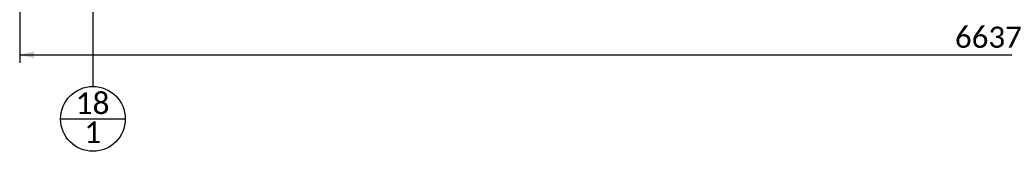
# Paper-space layout 'Sheet1' of a CAD drawing. Header units: millimetres. Extents: x 0 to 23548, y 0 to 16632.
# Tile 91 of 143: x 9666 to 13056, y 2553 to 3005. Entities that reach past the tile are written whole.
import ezdxf

# ---------------------------------------------------------------- set-up
doc = ezdxf.new("R2010")
doc.units = ezdxf.units.MM
doc.linetypes.add('SLD-Sólida', pattern=[0])
doc.layers.add('DETALHAMENTO', color=8, linetype='SLD-Sólida')
doc.styles.add('SLDTEXTSTYLE2', font='CALIBRI.TTF')
doc.styles.get("Standard").update_dxf_attribs({"font": 'CALIBRI.TTF'})
doc.dimstyles.new('SLDDIMSTYLE1', dxfattribs={"dimtxt": 72.8, "dimasz": 49, "dimexe": 0, "dimexo": 0.0625, "dimgap": 18.2, "dimtad": 1, "dimdec": 0, "dimrnd": 1e-09, "dimzin": 12, "dimdsep": 46, "dimtxsty": 'SLDTEXTSTYLE2', "dimsah": 1, "dimcen": 0.09, "dimadec": 0, "dimazin": 3, "dimtfac": 1, "dimtdec": 0, "dimtofl": 0, "dimtmove": 0, "dimatfit": 3, "dimfxl": 0, "dimfrac": 2, "dimtolj": 1, "dimtzin": 12, "dimarcsym": 0})
doc.dimstyles.new('SLDDIMSTYLE3', dxfattribs={"dimtxt": 0.18, "dimasz": 49, "dimexe": 0, "dimexo": 0.0625, "dimgap": 0, "dimtad": 0, "dimtih": 1, "dimtoh": 1, "dimdec": 0, "dimrnd": 1e-09, "dimzin": 0, "dimdsep": 46, "dimtxsty": 'Standard', "dimsah": 1, "dimcen": 0.09, "dimadec": 0, "dimazin": 0, "dimtfac": 49, "dimtdec": 0, "dimtofl": 0, "dimtmove": 0, "dimatfit": 3, "dimfxl": 0, "dimfrac": 2, "dimtolj": 1, "dimtzin": 0, "dimarcsym": 0})

# ---------------------------------------------------------------- blocks, each defined once
blk = doc.blocks.new('_D_10')
at = {"layer": 'DETALHAMENTO', "ltscale": 28}
for p, q in [((9666.2, 3426), (9666.2, 2856.6)), ((16302.7, 3426), (16302.7, 2856.6)), ((9666.2, 2884.6), (16302.7, 2884.6))]:
    blk.add_line(p, q, dxfattribs=at)
for points in [[(9666.2, 2884.6), (9715.2, 2872.7), (9715.2, 2896.5)], [(16302.7, 2884.6), (16253.7, 2896.5), (16253.7, 2872.7)]]:
    blk.add_solid(points, dxfattribs=at)
at = {"layer": 'DETALHAMENTO', "ltscale": 28, "insert": (12885.9, 2981.7), "char_height": 72.8, "attachment_point": 1, "style": 'SLDTEXTSTYLE2'}
blk.add_mtext('6637', dxfattribs=at)
blk = doc.blocks.new('SW_NOTE_0_13')
at = {"layer": 'DETALHAMENTO', "color": 0, "ltscale": 28}
blk.add_line((-111.2, -111.3), (111.3, -111.3), dxfattribs=at)
blk.add_circle((0, -111.3), 111.3, dxfattribs=at)
at = {"layer": 'DETALHAMENTO', "color": 0, "ltscale": 28, "attachment_point": 2, "style": 'SLDTEXTSTYLE2'}
for s, insert, char_height in [('18', (-1.4, -20.5), 74.08), ('1', (-0.7, -120.1), 74.1)]:
    blk.add_mtext(s, dxfattribs=dict(at, insert=insert, char_height=char_height))

psp = doc.layouts.new('Sheet1')

# ---------------------------------------------------------------- block references
at = {"layer": 'DETALHAMENTO', "ltscale": 28}
psp.add_blockref('SW_NOTE_0_13', (9918.342, 2775.936), dxfattribs=at)

# ---------------------------------------------------------------- dimensions: what is measured, and where the dimension line sits
dim = psp.add_linear_dim(base=(16302.676242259, 2884.588854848), p1=(9666.176242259, 3454.010817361), p2=(16302.676242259, 3454.010817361), angle=0, dimstyle='SLDDIMSTYLE1', dxfattribs=at)
dim.commit()
dim.dimension.update_dxf_attribs({"geometry": '_D_10', "text_midpoint": (12984.426242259, 2884.588854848), "dimtype": 160})

# ---------------------------------------------------------------- leaders
psp.add_leader([(9918.113, 3404.417), (9918.342, 2775.936)], dimstyle='SLDDIMSTYLE3', dxfattribs=at)

doc.saveas('drawing.dxf')
